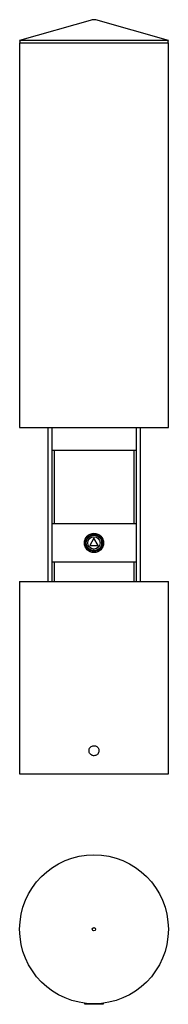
# Model space of a CAD drawing. Header units: millimetres. Extents: x 88 to 126, y 30 to 286.
import ezdxf

# ---------------------------------------------------------------- set-up
doc = ezdxf.new("R2010")
doc.units = ezdxf.units.MM

msp = doc.modelspace()

# ---------------------------------------------------------------- linework, layer by layer
at = {"color": 7, "linetype": 'Continuous', "lineweight": 25}
for p, q in [((106.51, 285.97), (87.57, 280.61)), ((126.31, 280.61), (107.38, 285.97)), ((87.57, 280.61), (87.74, 280.03)), ((126.31, 280.61), (87.57, 280.61)), ((87.57, 280.03), (87.57, 180.03)), ((87.57, 280.03), (126.31, 280.03)), ((126.15, 280.03), (126.31, 280.61)), ((126.31, 180.03), (126.31, 280.03)), ((87.57, 180.03), (126.31, 180.03)), ((94.94, 180.03), (94.94, 140.03)), ((95.94, 180.03), (95.94, 140.03)), ((117.94, 180.03), (117.94, 140.03)), ((118.94, 180.03), (118.94, 140.03)), ((117.94, 174.03), (95.94, 174.03)), ((117.94, 155.03), (95.94, 155.03)), ((106.94, 151.3), (105.84, 149.39)), ((108.04, 149.39), (106.94, 151.3)), ((105.84, 149.39), (108.04, 149.39)), ((117.94, 145.03), (95.94, 145.03)), ((87.57, 140.03), (87.57, 90.03)), ((87.57, 140.03), (126.31, 140.03)), ((126.31, 90.03), (126.31, 140.03)), ((87.57, 90.03), (126.31, 90.03)), ((104.44, 30.4), (104.44, 30.24)), ((104.44, 30.24), (106.94, 30.24)), ((105.84, 30.12), (105.84, 30.24)), ((106.94, 30.12), (105.84, 30.12)), ((106.94, 30.24), (109.44, 30.24)), ((106.94, 30.12), (106.94, 30.24)), ((108.04, 30.12), (106.94, 30.12)), ((108.04, 30.12), (108.04, 30.24)), ((109.44, 30.24), (109.44, 30.4))]:
    msp.add_line(p, q, dxfattribs=at)
at = {"color": 8, "linetype": 'Continuous', "lineweight": 25}
for p, q in [((107.38, 285.97), (106.51, 285.97)), ((96.54, 174.03), (96.54, 155.03)), ((117.34, 174.03), (117.34, 155.03)), ((96.54, 145.03), (96.54, 140.03)), ((117.34, 145.03), (117.34, 140.03))]:
    msp.add_line(p, q, dxfattribs=at)
at = {"color": 7, "linetype": 'Continuous', "lineweight": 25}
for centre, radius in [((106.94, 150.03), 2.5), ((106.94, 150.03), 2.2), ((106.94, 150.03), 2), ((106.94, 150.03), 1.6), ((106.94, 49.61), 19.37), ((106.94, 49.61), 0.436)]:
    msp.add_circle(centre, radius, dxfattribs=at)
msp.add_arc((106.94, 284.43), 1.6, 74.1878, 105.8122, dxfattribs=at)
msp.add_open_spline([(106.94, 94.73), (107.09, 94.74), (107.38, 94.77), (107.77, 95), (108.07, 95.32), (108.24, 95.74), (108.26, 96.18), (108.13, 96.61), (107.88, 96.97), (107.51, 97.22), (107.09, 97.35), (106.64, 97.32), (106.23, 97.15), (105.9, 96.85), (105.69, 96.46), (105.62, 96.02), (105.7, 95.58), (105.91, 95.19), (106.25, 94.9), (106.61, 94.75), (106.85, 94.73), (106.94, 94.73)], degree=3, knots=[0, 0, 0, 0, 0.053606, 0.10721, 0.160889, 0.214618, 0.268265, 0.321825, 0.375431, 0.429141, 0.482854, 0.536462, 0.590023, 0.643666, 0.697394, 0.751076, 0.804654, 0.85823, 0.911912, 0.96564, 1, 1, 1, 1], dxfattribs=at)

doc.saveas('drawing.dxf')
